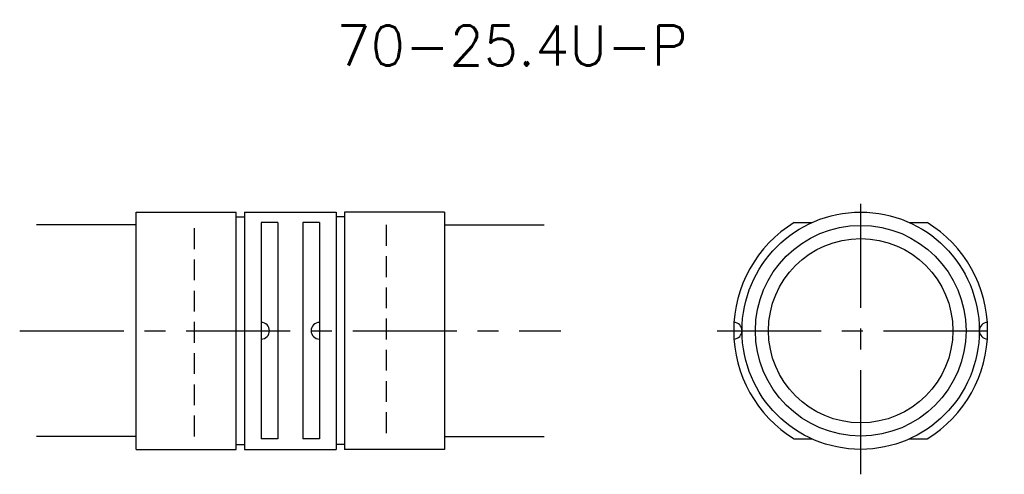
# Model space of a CAD drawing. Header units: millimetres. Extents: x 99 to 217, y 83 to 137.
import ezdxf
from ezdxf.enums import TextEntityAlignment as Align

# ---------------------------------------------------------------- set-up
doc = ezdxf.new("R2010")
doc.units = ezdxf.units.MM
doc.header["$LTSCALE"] = 10
doc.linetypes.add('CENTER', pattern=[2, 1.25, -0.25, 0.25, -0.25])
doc.linetypes.add('HIDDEN', pattern=[0.375, 0.25, -0.125])
doc.layers.get('0').update_dxf_attribs({"linetype": 'CONTINUOUS'})
for name, color, linetype in [('HOJO', 4, 'CONTINUOUS'), ('L-CENTER', 1, 'CENTER'), ('L-HIDDEN', 3, 'HIDDEN')]:
    doc.layers.add(name, color=color, linetype=linetype)
doc.styles.add('BIGFONT', font='txt', dxfattribs={"bigfont": 'bigfont'})

msp = doc.modelspace()

# ---------------------------------------------------------------- linework, layer by layer
for p, q in [((113, 114.25), (125, 114.25)), ((113, 85.75), (113, 114.25)), ((125, 85.75), (125, 114.25)), ((125, 113.67), (126, 113.67)), ((126, 114.25), (126, 85.75)), ((126, 114.25), (137, 114.25)), ((137, 114.25), (137, 85.75)), ((138, 113.67), (137, 113.67)), ((150, 114.25), (138, 114.25)), ((138, 114.25), (138, 85.75)), ((150, 114.25), (150, 85.75)), ((128, 113), (128, 87)), ((130, 113), (128, 113)), ((130, 113), (130, 87)), ((133, 113), (133, 87)), ((135, 113), (133, 113)), ((135, 113), (135, 87)), ((192.03, 113), (194.16, 113)), ((205.84, 113), (207.97, 113)), ((125, 86.32), (126, 86.32)), ((130, 87), (128, 87)), ((135, 87), (133, 87)), ((138, 86.32), (137, 86.32)), ((192.03, 87), (194.16, 87)), ((205.84, 87), (207.97, 87)), ((113, 85.75), (125, 85.75)), ((126, 85.75), (137, 85.75)), ((150, 85.75), (138, 85.75))]:
    msp.add_line(p, q)
for radius in [14.25, 12.65, 11.07]:
    msp.add_circle((200, 100), radius)
for centre, radius, start, end in [((200, 100), 15.25, 121.5199, 238.4801), ((200, 100), 15.25, 301.5199, 58.4801), ((128, 100), 1, 270, 90), ((135, 100), 1, 90, 270), ((184.75, 100), 1, 271.8789, 88.1211), ((215.25, 100), 1, 91.8789, 268.1211)]:
    msp.add_arc(centre, radius, start, end)
at = {"layer": 'HOJO'}
for p, q in [((113, 112.7), (101, 112.7)), ((150, 112.7), (162, 112.7)), ((113, 87.3), (101, 87.3)), ((150, 87.3), (162, 87.3))]:
    msp.add_line(p, q, dxfattribs=at)
at = {"layer": 'L-CENTER'}
for p, q in [((200, 82.75), (200, 117.25)), ((99, 100), (164, 100)), ((182.75, 100), (217.25, 100))]:
    msp.add_line(p, q, dxfattribs=at)
at = {"layer": 'L-HIDDEN'}
for p, q in [((120, 87.3), (120, 112.7)), ((143, 112.7), (143, 87.3))]:
    msp.add_line(p, q, dxfattribs=at)

# ---------------------------------------------------------------- texts
at = {"layer": 'HOJO', "style": 'BIGFONT'}
msp.add_text('70-25.4U-P', height=4.8, dxfattribs=at).set_placement((158.13, 134.25), align=Align.MIDDLE)

doc.saveas('drawing.dxf')
